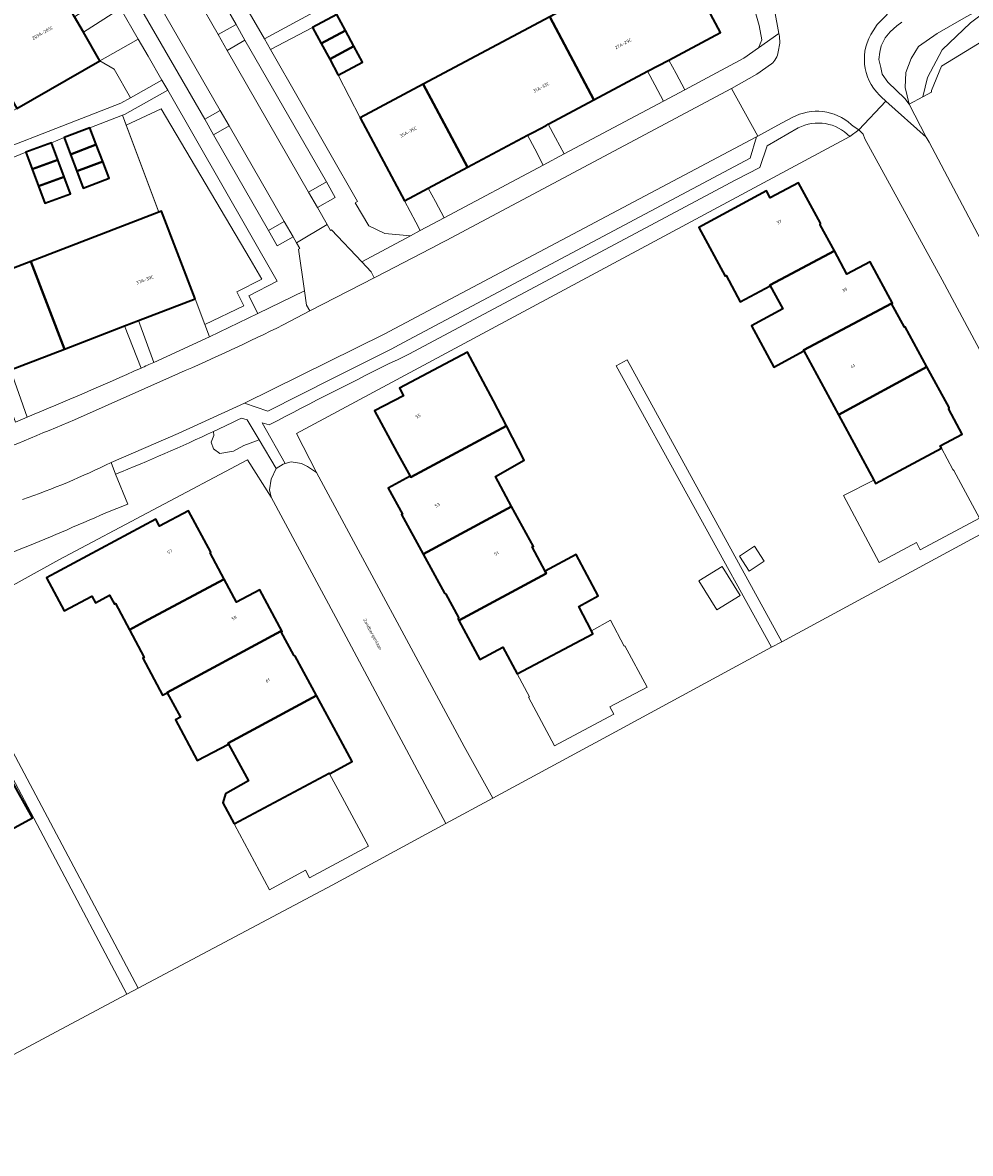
# Model space of a CAD drawing. Header units: metres. Extents: x 154586 to 156144, y 460369 to 462495.
# Tile 7 of 25: x 155221 to 155327, y 461306 to 461432. Entities that reach past the tile are written whole.
import ezdxf
from ezdxf.enums import TextEntityAlignment as Align

# ---------------------------------------------------------------- set-up
doc = ezdxf.new("R2010")
doc.units = ezdxf.units.M
for name, color, linetype, lineweight in [('B-WE-GR-BEPLANTING_CULTUUR_BODEMBEDEKKER-GV', 90, 'Continuous', 18), ('B-WE-GR-BEPLANTING_CULTUUR_BOSPLANTSOEN-GV', 90, 'Continuous', 18), ('B-WE-GR-BEPLANTING_CULTUUR_HEESTERS-GV', 90, 'Continuous', 18), ('B-WE-GR-GROENVOORZIENING-GV', 80, 'Continuous', 18), ('B-WE-GR-HAAG-GV', 90, 'Continuous', 13), ('B-WE-IE-TERREINAFSCHEIDING_KUNSTMATIG_HEKWERK-G', 20, 'IE-TERREINAFSCHEIDING_KUNSTMATIG-SO', 18), ('B-WE-OG-BEBOUWING-GV', 7, 'Continuous', 35), ('B-WE-OG-BEBOUWING-T18', 10, 'Continuous', 18), ('B-WE-OG-TERREIN_BEGROEID-GV', 7, 'Continuous', 18), ('B-WE-OG-TERREIN_ERF-GV', 7, 'Continuous', 18), ('B-WE-OG-TOPOGRAFIE-T18', 10, 'Continuous', 18), ('B-WE-VH-VERHARDING_ASFALT-GV', 252, 'Continuous', 18), ('B-WE-VH-VERHARDING_BETONSTRAATSTEEN-GV', 7, 'Continuous', 18), ('B-WE-VH-VERHARDING_STRAATBAKSTEEN-GV', 252, 'Continuous', 18), ('B-WE-VH-VERHARDING_TEGEL-GV', 252, 'Continuous', 18)]:
    doc.layers.add(name, color=color, linetype=linetype, lineweight=lineweight)
doc.styles.add('NLCS-ISO-M200-T18', font='NLCS-ISO.ttf', dxfattribs={"height": 0.36})
doc.linetypes.add('IE-TERREINAFSCHEIDING_KUNSTMATIG-SO', pattern='A,4,[82,NLCS.SHX,S=0.75,R=90,X=0,Y=0],4,-2', length=10)

msp = doc.modelspace()

# ---------------------------------------------------------------- linework, layer by layer
at = {"layer": 'B-WE-GR-BEPLANTING_CULTUUR_BODEMBEDEKKER-GV', "flags": 128}
for points in [[(155298.717, 461430.585), (155292.953, 461427.515), (155293.758, 461426.005), (155294.717, 461424.204), (155301.314, 461427.724), (155302.952, 461428.883), (155303.333, 461429.784), (155303.023, 461431.379), (155302.667, 461432.679), (155292.28, 461452.057), (155288.386, 461449.983), (155293.777, 461439.86)], [(155227.65, 461430.615), (155229.479, 461427.416), (155231.525, 461428.585), (155233.753, 461429.859), (155231.793, 461433.272)], [(155258.503, 461421.073), (155256.077, 461425.831), (155255.122, 461427.603), (155254.167, 461429.375), (155253.688, 461430.264), (155253.213, 461431.146), (155248.515, 461428.693), (155258.233, 461411.745), (155257.973, 461411.596), (155259.487, 461409.006), (155261.281, 461408.141), (155264.114, 461407.904), (155265.205, 461408.489), (155264.716, 461409.409), (155263.443, 461411.798)], [(155234.851, 461427.945), (155233.753, 461429.859), (155231.525, 461428.585), (155229.479, 461427.416), (155231.069, 461426.485), (155232.889, 461423.303), (155236.394, 461425.258)], [(155279.505, 461420.353), (155280.308, 461418.844), (155281.27, 461417.039), (155292.353, 461422.939), (155291.391, 461424.746), (155290.587, 461426.255), (155284.595, 461423.064)], [(155241.192, 461397.995), (155241.719, 461396.622), (155247.087, 461399.225), (155246.086, 461401.205), (155249.269, 461402.846), (155237.05, 461424.135), (155232.217, 461421.439), (155232.007, 461421.359), (155232.416, 461420.262), (155236.301, 461422.086), (155246.258, 461405.304), (155247.526, 461403.072), (155244.746, 461401.639), (155245.534, 461400.079)], [(155236.047, 461410.533), (155236.334, 461410.643), (155240.093, 461400.856), (155241.192, 461397.995), (155245.534, 461400.079), (155244.746, 461401.639), (155247.526, 461403.072), (155246.258, 461405.304), (155236.301, 461422.086), (155232.416, 461420.262)], [(155270.473, 461415.542), (155266.115, 461413.221), (155266.917, 461411.714), (155267.877, 461409.912), (155278.944, 461415.801), (155277.982, 461417.606), (155277.179, 461419.114)], [(155240.093, 461400.856), (155233.799, 461398.438), (155235.483, 461393.772), (155241.719, 461396.622), (155241.192, 461397.995)]]:
    msp.add_lwpolyline(points, close=True, dxfattribs=at)
for points in [[(155307.377, 461419.936), (155303.913, 461417.946), (155303.1, 461415.512), (155300.432, 461414.151), (155263.927, 461394.693), (155262.663, 461394.074)], [(155248.363, 461386.804), (155247.575, 461387.029), (155250.151, 461382.475), (155250.821, 461382.67), (155251.97, 461382.508), (155252.656, 461382.173), (155253.632, 461381.479), (155251.401, 461385.849), (155313.151, 461418.978)], [(155234.063, 461393.139), (155232.229, 461397.835), (155225.516, 461395.257), (155219.51, 461392.95)], [(155219.51, 461392.95), (155221.359, 461387.653)], [(155210.14, 461368.868), (155212.25, 461364.752), (155224.901, 461371.735), (155245.933, 461382.908), (155248.566, 461378.715), (155248.38, 461379.535), (155248.602, 461380.737), (155249.145, 461381.944), (155247.23, 461385.14), (155245.522, 461384.508), (155244.366, 461383.868), (155242.844, 461383.605), (155242.135, 461384.142), (155241.883, 461384.885), (155242.204, 461385.606), (155242.154, 461386.061)], [(155231.214, 461381.295), (155232.6, 461377.955), (155230.146, 461376.981)]]:
    msp.add_lwpolyline(points, dxfattribs=at)
at = {"layer": 'B-WE-GR-BEPLANTING_CULTUUR_BODEMBEDEKKER-GV'}
for points in [[(155313.151, 461418.978, 0.3321724), (155307.377, 461419.936)], [(155262.663, 461394.074, 0.0069693), (155248.363, 461386.804)], [(155221.359, 461387.653, 0.0070596), (155234.063, 461393.139)], [(155242.154, 461386.061, -0.0136268), (155231.214, 461381.295)], [(155230.146, 461376.981, -0.0152509), (155210.14, 461368.868)]]:
    msp.add_lwpolyline(points, format="xyb", dxfattribs=at)
at = {"layer": 'B-WE-GR-BEPLANTING_CULTUUR_BOSPLANTSOEN-GV', "flags": 128}
msp.add_lwpolyline([(155330.701, 461434.788), (155326.618, 461431.653), (155323.454, 461428.657), (155321.803, 461425.565), (155321.287, 461423.41), (155322.26, 461423.937), (155322.263, 461424.129), (155323.353, 461426.824), (155339.06, 461436.478)], dxfattribs=at)
at = {"layer": 'B-WE-GR-BEPLANTING_CULTUUR_HEESTERS-GV', "flags": 128}
msp.add_lwpolyline([(155229.479, 461427.416), (155220.208, 461422.117), (155210.328, 461416.581), (155211.377, 461414.741), (155231.812, 461422.702), (155232.889, 461423.303), (155231.069, 461426.485)], close=True, dxfattribs=at)
at = {"layer": 'B-WE-GR-GROENVOORZIENING-GV', "flags": 128}
for points in [[(155226.656, 461432.354), (155227.65, 461430.615), (155231.793, 461433.272), (155230.048, 461436.313), (155229.126, 461435.801), (155229.906, 461434.438)], [(155321.287, 461423.41), (155321.803, 461425.565), (155323.454, 461428.657), (155326.618, 461431.653), (155330.701, 461434.788), (155326.108, 461432.331), (155322.89, 461430.47), (155320.817, 461429.034), (155319.992, 461427.678), (155319.407, 461426.11), (155319.328, 461424.461), (155319.777, 461422.591)], [(155242.659, 461430.348), (155243.666, 461428.594), (155245.649, 461429.736), (155244.662, 461431.464)], [(155241.182, 461420.912), (155242.167, 461419.156), (155243.893, 461420.188), (155242.91, 461421.897)], [(155253.744, 461411.046), (155255.733, 461412.167), (155254.76, 461413.938), (155252.746, 461412.784)], [(155248.28, 461408.498), (155249.266, 461406.788), (155251.021, 461407.777), (155250.023, 461409.514)]]:
    msp.add_lwpolyline(points, close=True, dxfattribs=at)
at = {"layer": 'B-WE-GR-HAAG-GV', "flags": 128}
for points in [[(155226.656, 461432.354), (155227.65, 461430.615), (155231.793, 461433.272), (155230.048, 461436.313), (155229.126, 461435.801), (155229.906, 461434.438)], [(155321.287, 461423.41), (155321.803, 461425.565), (155323.454, 461428.657), (155326.618, 461431.653), (155330.701, 461434.788), (155326.108, 461432.331), (155322.89, 461430.47), (155320.817, 461429.034), (155319.992, 461427.678), (155319.407, 461426.11), (155319.328, 461424.461), (155319.777, 461422.591)]]:
    msp.add_lwpolyline(points, close=True, dxfattribs=at)
at = {"layer": 'B-WE-IE-TERREINAFSCHEIDING_KUNSTMATIG_HEKWERK-G', "flags": 128}
for points in [[(155256.077, 461425.831), (155258.503, 461421.073)], [(155232.007, 461421.359), (155236.047, 461410.533)], [(155253.632, 461381.479), (155251.401, 461385.849), (155313.151, 461418.978)], [(155248.566, 461378.715), (155245.933, 461382.908), (155224.901, 461371.735)]]:
    msp.add_lwpolyline(points, dxfattribs=at)
at = {"layer": 'B-WE-OG-BEBOUWING-GV', "flags": 128}
for points in [[(155221.879, 461440.713), (155212.608, 461435.414), (155220.208, 461422.117), (155229.479, 461427.416), (155227.65, 461430.615), (155226.656, 461432.354), (155225.756, 461433.929), (155225.166, 461434.962), (155223.924, 461437.135)], [(155279.655, 461432.339), (155284.595, 461423.064), (155290.587, 461426.255), (155292.953, 461427.515), (155298.717, 461430.585), (155293.777, 461439.86)], [(155253.688, 461430.264), (155254.167, 461429.375), (155256.865, 461430.829), (155255.91, 461432.6), (155253.213, 461431.146)], [(155265.533, 461424.817), (155270.473, 461415.542), (155277.179, 461419.114), (155277.837, 461419.464), (155279.259, 461420.222), (155279.505, 461420.353), (155284.595, 461423.064), (155279.655, 461432.339)], [(155256.865, 461430.829), (155254.167, 461429.375), (155255.122, 461427.603), (155257.819, 461429.057)], [(155256.077, 461425.831), (155258.774, 461427.285), (155257.819, 461429.057), (155255.122, 461427.603)], [(155270.473, 461415.542), (155265.533, 461424.817), (155258.503, 461421.073), (155263.443, 461411.798), (155266.115, 461413.221)], [(155229.072, 461418.083), (155228.353, 461419.963), (155225.474, 461418.863), (155226.192, 461416.982)], [(155221.925, 461415.319), (155224.799, 461416.389), (155224.093, 461418.286), (155221.219, 461417.216)], [(155226.911, 461415.102), (155229.79, 461416.202), (155229.072, 461418.083), (155226.192, 461416.982)], [(155222.631, 461413.423), (155225.505, 461414.493), (155224.799, 461416.389), (155221.925, 461415.319)], [(155229.79, 461416.202), (155226.911, 461415.102), (155227.629, 461413.222), (155230.509, 461414.322)], [(155225.505, 461414.493), (155222.631, 461413.423), (155223.337, 461411.526), (155226.211, 461412.596)], [(155304.261, 461402.33), (155304.232, 461402.384), (155311.424, 461406.207), (155309.849, 461409.126), (155309.868, 461409.298), (155307.422, 461413.827), (155304.269, 461412.124), (155303.842, 461412.914), (155296.298, 461408.838), (155299.239, 461403.394), (155299.356, 461403.457), (155300.89, 461400.54)], [(155240.093, 461400.856), (155236.334, 461410.643), (155236.047, 461410.533), (155221.756, 461405.044), (155225.516, 461395.257), (155232.229, 461397.835), (155233.799, 461398.438)], [(155311.424, 461406.207), (155304.232, 461402.384), (155304.261, 461402.33), (155305.662, 461399.753), (155302.154, 461397.861), (155304.646, 461393.242), (155308.018, 461395.06), (155307.969, 461395.15), (155317.789, 461400.36), (155317.802, 461400.337), (155317.89, 461400.384), (155315.399, 461405.004), (155312.822, 461403.614)], [(155218.073, 461392.398), (155219.51, 461392.95), (155225.516, 461395.257), (155221.756, 461405.044), (155207.138, 461399.429), (155210.897, 461389.642)], [(155311.879, 461387.91), (155321.749, 461393.277), (155319.332, 461397.754), (155319.245, 461397.707), (155317.802, 461400.337), (155317.789, 461400.36), (155307.969, 461395.15), (155308.018, 461395.06)], [(155264.104, 461381.088), (155264.17, 461380.972), (155274.834, 461386.698), (155273.394, 461389.472), (155270.498, 461394.924), (155262.897, 461390.886), (155263.336, 461390.059), (155260.128, 461388.355), (155262.6, 461383.74)], [(155321.749, 461393.277), (155311.879, 461387.91), (155315.81, 461380.63), (155316.01, 461380.26), (155323.365, 461384.184), (155323.225, 461384.444), (155325.688, 461385.774), (155324.188, 461388.552), (155324.207, 461388.724)], [(155275.409, 461377.708), (155273.595, 461381.04), (155276.817, 461382.876), (155274.834, 461386.698), (155264.17, 461380.972), (155264.104, 461381.088), (155261.644, 461379.749), (155263.221, 461376.85), (155263.133, 461376.802), (155265.551, 461372.36)], [(155234.834, 461365.037), (155243.336, 461369.6), (155241.772, 461372.536), (155241.86, 461372.583), (155239.363, 461377.222), (155236.145, 461375.49), (155235.715, 461376.29), (155223.508, 461369.72), (155225.48, 461366.045), (155228.567, 461367.701), (155228.977, 461366.936), (155230.561, 461367.786), (155231.097, 461366.79), (155231.212, 461366.852), (155232.769, 461363.929)], [(155265.551, 461372.36), (155267.921, 461368.006), (155268.065, 461367.922), (155269.467, 461365.3), (155269.445, 461365.127), (155269.533, 461364.962), (155279.28, 461370.231), (155279.149, 461370.478), (155277.721, 461373.181), (155277.84, 461373.244), (155275.409, 461377.708)], [(155284.312, 461363.832), (155282.901, 461366.545), (155285.078, 461367.709), (155282.608, 461372.328), (155279.149, 461370.478), (155279.28, 461370.231), (155269.533, 461364.962), (155271.848, 461360.632), (155274.425, 461362.011), (155276.029, 461359.012), (155284.489, 461363.492)], [(155249.714, 461363.687), (155249.802, 461363.734), (155247.312, 461368.407), (155244.711, 461367.021), (155243.336, 461369.6), (155234.834, 461365.037), (155232.769, 461363.929), (155234.413, 461360.84), (155234.262, 461360.759), (155236.465, 461356.627), (155236.99, 461356.907), (155236.974, 461356.937), (155249.67, 461363.769)], [(155249.714, 461363.687), (155249.67, 461363.769), (155236.974, 461356.937), (155236.99, 461356.907), (155238.48, 461354.177), (155237.912, 461353.88), (155240.317, 461349.339), (155243.831, 461351.177), (155243.783, 461351.265), (155253.655, 461356.593), (155251.27, 461361.008), (155251.115, 461361.086)], [(155244.464, 461342.284), (155255.037, 461347.934), (155255.078, 461347.859), (155257.629, 461349.237), (155256.06, 461352.14), (155253.655, 461356.593), (155243.783, 461351.265), (155243.831, 461351.177), (155246.046, 461347.068), (155243.506, 461345.636), (155243.208, 461344.636)], [(155219.168, 461341.409), (155221.967, 461342.967), (155219.483, 461347.43), (155216.684, 461345.872)]]:
    msp.add_lwpolyline(points, close=True, dxfattribs=at)
at = {"layer": 'B-WE-OG-TERREIN_BEGROEID-GV', "flags": 128}
for points in [[(155318.943, 461431.728), (155318.404, 461431.314), (155317.629, 461430.666), (155317.084, 461429.985), (155316.651, 461429.081), (155316.482, 461428.407), (155316.378, 461427.559), (155316.587, 461426.688), (155316.763, 461425.943), (155317.368, 461425.037), (155319.285, 461423.213), (155319.777, 461422.591), (155319.328, 461424.461), (155319.407, 461426.11), (155319.992, 461427.678), (155320.817, 461429.034), (155322.89, 461430.47), (155326.108, 461432.331)], [(155242.154, 461386.061), (155242.204, 461385.606), (155241.883, 461384.885), (155242.135, 461384.142), (155242.844, 461383.605), (155244.366, 461383.868), (155245.522, 461384.508), (155247.23, 461385.14), (155245.906, 461387.35), (155245.269, 461387.55)]]:
    msp.add_lwpolyline(points, dxfattribs=at)
at = {"layer": 'B-WE-OG-TERREIN_BEGROEID-GV'}
msp.add_lwpolyline([(155245.269, 461387.55, -0.0040217), (155242.154, 461386.061)], format="xyb", dxfattribs=at)
at = {"layer": 'B-WE-OG-TERREIN_ERF-GV', "flags": 128}
for points in [[(155263.756, 461455.321), (155265.225, 461452.748), (155263.466, 461451.743), (155261.708, 461450.739), (155260.286, 461449.927), (155259.949, 461449.735), (155258.481, 461452.307), (155253.812, 461449.642), (155257.36, 461443.438), (155248.227, 461438.214), (155246.192, 461437.05), (155245.395, 461436.594), (155244.324, 461435.981), (155247.842, 461429.87), (155271.631, 461442.771), (155264.398, 461455.688)], [(155304.394, 461361.981), (155287.058, 461393.378), (155288.315, 461394.071), (155305.545, 461362.605), (155336.216, 461379.174), (155323.459, 461402.978), (155314.83, 461418.706), (155314.648, 461419.246), (155314.142, 461419.712), (155313.151, 461418.978), (155251.401, 461385.849), (155253.632, 461381.479), (155270.131, 461350.902), (155273.323, 461345.155), (155287.005, 461352.562), (155304.397, 461361.976)], [(155317.802, 461400.337), (155319.245, 461397.707), (155319.332, 461397.754), (155321.749, 461393.277), (155324.207, 461388.724), (155324.188, 461388.552), (155325.688, 461385.774), (155323.225, 461384.444), (155323.365, 461384.184), (155324.637, 461381.83), (155324.754, 461381.705), (155327.6, 461376.387), (155321.001, 461372.856), (155320.569, 461373.664), (155316.43, 461371.449), (155312.428, 461378.926), (155315.81, 461380.63), (155311.879, 461387.91), (155308.018, 461395.06), (155304.646, 461393.242), (155302.154, 461397.861), (155305.662, 461399.753), (155304.261, 461402.33), (155300.89, 461400.54), (155299.356, 461403.457), (155299.239, 461403.394), (155296.298, 461408.838), (155303.842, 461412.914), (155304.269, 461412.124), (155307.422, 461413.827), (155309.868, 461409.298), (155309.849, 461409.126), (155311.424, 461406.207), (155312.822, 461403.614), (155315.399, 461405.004), (155317.89, 461400.384)], [(155279.149, 461370.478), (155282.608, 461372.328), (155285.078, 461367.709), (155282.901, 461366.545), (155284.312, 461363.832), (155286.426, 461365.013), (155287.97, 461362.116), (155288.049, 461362.158), (155290.515, 461357.538), (155286.373, 461355.328), (155286.807, 461354.516), (155280.199, 461350.989), (155277.3, 461356.422), (155277.389, 461356.47), (155276.029, 461359.012), (155274.425, 461362.011), (155271.848, 461360.632), (155269.533, 461364.962), (155269.445, 461365.127), (155269.467, 461365.3), (155268.065, 461367.922), (155267.921, 461368.006), (155265.551, 461372.36), (155263.133, 461376.802), (155263.221, 461376.85), (155261.644, 461379.749), (155264.104, 461381.088), (155262.6, 461383.74), (155260.128, 461388.355), (155263.336, 461390.059), (155262.897, 461390.886), (155270.498, 461394.924), (155273.394, 461389.472), (155274.834, 461386.698), (155276.817, 461382.876), (155273.595, 461381.04), (155275.409, 461377.708), (155277.84, 461373.244), (155277.721, 461373.181)], [(155305.545, 461362.605), (155288.315, 461394.071), (155287.058, 461393.378), (155304.394, 461361.981)], [(155199.199, 461305.503), (155225.71, 461319.647), (155232.477, 461323.257), (155215.841, 461354.661), (155217.092, 461355.308), (155233.743, 461323.931), (155255.38, 461335.444), (155268.07, 461342.329), (155255.788, 461365.308), (155248.566, 461378.715), (155245.933, 461382.908), (155224.901, 461371.735), (155212.25, 461364.752), (155201.294, 461358.706), (155177.585, 461346.162), (155180.03, 461341.33), (155180.116, 461341.16)], [(155243.336, 461369.6), (155244.711, 461367.021), (155247.312, 461368.407), (155249.802, 461363.734), (155249.714, 461363.687), (155251.115, 461361.086), (155251.27, 461361.008), (155253.655, 461356.593), (155256.06, 461352.14), (155257.629, 461349.237), (155255.078, 461347.859), (155256.51, 461345.246), (155259.442, 461339.802), (155252.862, 461336.266), (155252.419, 461337.09), (155248.4, 461334.93), (155244.497, 461342.222), (155244.464, 461342.284), (155243.208, 461344.636), (155243.506, 461345.636), (155246.046, 461347.068), (155243.831, 461351.177), (155240.317, 461349.339), (155237.912, 461353.88), (155238.48, 461354.177), (155236.99, 461356.907), (155236.465, 461356.627), (155234.262, 461360.759), (155234.413, 461360.84), (155232.769, 461363.929), (155231.212, 461366.852), (155231.097, 461366.79), (155230.561, 461367.786), (155228.977, 461366.936), (155228.567, 461367.701), (155225.48, 461366.045), (155223.508, 461369.72), (155235.715, 461376.29), (155236.145, 461375.49), (155239.363, 461377.222), (155241.86, 461372.583), (155241.772, 461372.536)], [(155300.817, 461372.162), (155302.491, 461373.257), (155303.586, 461371.583), (155301.912, 461370.488)], [(155298.915, 461371.006), (155300.906, 461367.768), (155298.299, 461366.166), (155296.309, 461369.404)], [(155219.168, 461341.409), (155216.684, 461345.872), (155219.483, 461347.43), (155221.967, 461342.967)]]:
    msp.add_lwpolyline(points, close=True, dxfattribs=at)
for points in [[(155339.06, 461436.478), (155323.353, 461426.824), (155322.263, 461424.129), (155322.26, 461423.937), (155321.287, 461423.41), (155319.777, 461422.591), (155321.644, 461418.911), (155321.992, 461418.353), (155333.193, 461397.197), (155341.505, 461381.935), (155371.389, 461397.867), (155355.111, 461429.204), (155355.974, 461429.682), (155372.576, 461398.503), (155389.844, 461407.75), (155405.435, 461416.095), (155398.811, 461428.429), (155398.725, 461428.586), (155384.077, 461455.87)], [(155255.91, 461432.6), (155256.865, 461430.829), (155257.819, 461429.057), (155258.774, 461427.285), (155256.077, 461425.831), (155258.503, 461421.073), (155265.533, 461424.817), (155279.655, 461432.339)], [(155207.138, 461399.429), (155221.756, 461405.044), (155236.047, 461410.533), (155232.416, 461420.262), (155232.007, 461421.359), (155228.353, 461419.963), (155229.072, 461418.083), (155229.79, 461416.202), (155230.509, 461414.322), (155227.629, 461413.222), (155226.911, 461415.102), (155226.192, 461416.982), (155225.474, 461418.863), (155224.093, 461418.286), (155224.799, 461416.389), (155225.505, 461414.493), (155226.211, 461412.596), (155223.337, 461411.526), (155222.631, 461413.423), (155221.925, 461415.319), (155221.219, 461417.216), (155214.34, 461414.389)]]:
    msp.add_lwpolyline(points, dxfattribs=at)
at = {"layer": 'B-WE-VH-VERHARDING_ASFALT-GV', "flags": 128}
for points in [[(155315.741, 461430.782), (155316.205, 461431.466), (155316.457, 461431.726), (155321.435, 461436.876), (155324.046, 461439.681), (155324.15, 461439.793), (155325.068, 461440.648), (155326.008, 461441.457), (155326.101, 461441.526), (155322.083, 461446.188), (155321.009, 461445.48), (155312.127, 461435.877)], [(155310.989, 461435.592), (155309.236, 461436.21), (155307.979, 461436.666), (155307.461, 461437.638), (155304.097, 461434.271), (155304.724, 461433.103), (155305.227, 461430.493), (155305.288, 461430.176), (155305.321, 461429.414), (155305.153, 461428.426)], [(155304.393, 461427.077), (155302.751, 461425.928), (155299.949, 461424.352), (155302.861, 461419.009), (155305.112, 461420.252), (155306.721, 461421.086)], [(155230.72, 461382.593), (155230.74, 461382.603), (155238.2, 461385.848), (155245.599, 461389.228), (155261.189, 461396.915), (155262.379, 461397.537), (155302.737, 461418.94), (155302.861, 461419.009), (155299.949, 461424.352), (155268.103, 461407.372)], [(155314.142, 461419.712), (155317.173, 461422.907), (155316.632, 461423.394), (155316.444, 461423.594)], [(155313.3, 461420.32), (155313.532, 461420.145), (155314.142, 461419.712)], [(155260.074, 461403.221), (155252.886, 461399.514), (155249.921, 461397.963)], [(155238.263, 461392.54), (155226.651, 461387.37)]]:
    msp.add_lwpolyline(points, dxfattribs=at)
at = {"layer": 'B-WE-VH-VERHARDING_ASFALT-GV'}
for points in [[(155316.444, 461423.594, -0.3632529), (155315.741, 461430.782)], [(155305.153, 461428.426, -0.1778426), (155304.393, 461427.077)], [(155306.721, 461421.086, -0.3243748), (155313.3, 461420.32)], [(155268.103, 461407.372, -0.0046017), (155260.074, 461403.221)], [(155249.921, 461397.963, -0.0131512), (155238.263, 461392.54)], [(155226.651, 461387.37, -0.0104758), (155203.949, 461378.354)], [(155220.856, 461378.459, 0.0287545), (155230.72, 461382.593)]]:
    msp.add_lwpolyline(points, format="xyb", dxfattribs=at)
at = {"layer": 'B-WE-VH-VERHARDING_BETONSTRAATSTEEN-GV', "flags": 128}
for points in [[(155291.391, 461424.746), (155292.353, 461422.939), (155294.717, 461424.204), (155293.758, 461426.005), (155292.953, 461427.515), (155290.587, 461426.255)], [(155279.259, 461420.222), (155277.837, 461419.464), (155277.179, 461419.114), (155277.982, 461417.606), (155278.944, 461415.801), (155281.27, 461417.039), (155280.308, 461418.844), (155279.505, 461420.353)], [(155261.189, 461396.915), (155245.599, 461389.228), (155248.196, 461388.317), (155255.5, 461392.001), (155262.03, 461395.303), (155262.801, 461395.693), (155302.025, 461416.567), (155302.737, 461418.94), (155262.379, 461397.537)], [(155266.115, 461413.221), (155263.443, 461411.798), (155264.716, 461409.409), (155265.205, 461408.489), (155267.877, 461409.912), (155266.917, 461411.714)], [(155251.399, 461407.118), (155251.772, 461406.468), (155251.642, 461406.393), (155252.31, 461401.758), (155252.538, 461400.172), (155252.886, 461399.514), (155260.074, 461403.221), (155259.736, 461403.889), (155258.695, 461404.998), (155255.333, 461408.582), (155255.203, 461408.507), (155254.829, 461409.158)], [(155221.359, 461387.653), (155219.51, 461392.95), (155218.073, 461392.398), (155220.067, 461387.117)]]:
    msp.add_lwpolyline(points, close=True, dxfattribs=at)
for points in [[(155235.483, 461393.772), (155233.799, 461398.438), (155232.229, 461397.835), (155234.063, 461393.139)], [(155230.146, 461376.981), (155232.6, 461377.955), (155231.214, 461381.295), (155230.72, 461382.593)]]:
    msp.add_lwpolyline(points, dxfattribs=at)
at = {"layer": 'B-WE-VH-VERHARDING_BETONSTRAATSTEEN-GV'}
for points in [[(155234.063, 461393.139, 0.0022862), (155235.483, 461393.772)], [(155230.72, 461382.593, -0.0287545), (155220.856, 461378.459)], [(155210.14, 461368.868, 0.0152509), (155230.146, 461376.981)]]:
    msp.add_lwpolyline(points, format="xyb", dxfattribs=at)
at = {"layer": 'B-WE-VH-VERHARDING_STRAATBAKSTEEN-GV', "flags": 128}
for points in [[(155244.662, 461431.464), (155235.432, 461447.555), (155233.434, 461446.423), (155233.584, 461446.163), (155242.659, 461430.348)], [(155252.746, 461412.784), (155243.666, 461428.594), (155242.659, 461430.348), (155233.584, 461446.163), (155230.136, 461444.101), (155232.618, 461439.787), (155233.615, 461438.055), (155242.91, 461421.897), (155243.893, 461420.188), (155250.023, 461409.514), (155251.021, 461407.777), (155251.399, 461407.118), (155254.829, 461409.158), (155253.744, 461411.046)], [(155231.868, 461437.057), (155241.182, 461420.912), (155242.91, 461421.897), (155233.615, 461438.055)], [(155243.666, 461428.594), (155252.746, 461412.784), (155254.76, 461413.938), (155245.649, 461429.736)], [(155317.173, 461422.907), (155314.142, 461419.712), (155314.648, 461419.246), (155314.83, 461418.706), (155323.459, 461402.978), (155336.216, 461379.174), (155341.505, 461381.935), (155333.193, 461397.197), (155321.992, 461418.353), (155321.644, 461418.911)], [(155242.167, 461419.156), (155248.28, 461408.498), (155250.023, 461409.514), (155243.893, 461420.188)], [(155249.145, 461381.944), (155248.602, 461380.737), (155248.38, 461379.535), (155248.566, 461378.715), (155255.788, 461365.308), (155268.07, 461342.329), (155273.323, 461345.155), (155270.131, 461350.902), (155253.632, 461381.479), (155252.656, 461382.173), (155251.97, 461382.508), (155250.821, 461382.67), (155250.151, 461382.475), (155249.933, 461382.412)]]:
    msp.add_lwpolyline(points, close=True, dxfattribs=at)
at = {"layer": 'B-WE-VH-VERHARDING_TEGEL-GV', "flags": 128}
for points in [[(155229.227, 461570.269), (155231.088, 461566.781), (155240.824, 461548.537), (155241.419, 461547.394), (155284.023, 461467.422), (155286.481, 461462.844), (155291.641, 461453.234), (155292.28, 461452.057), (155302.667, 461432.679), (155303.023, 461431.379), (155303.333, 461429.784), (155302.952, 461428.883), (155305.227, 461430.493), (155304.724, 461433.103), (155304.097, 461434.271), (155285.752, 461468.438), (155269.325, 461499.152), (155254.307, 461527.393), (155235.129, 461563.427), (155232.887, 461567.659)], [(155235.432, 461447.555), (155244.662, 461431.464), (155245.649, 461429.736), (155254.76, 461413.938), (155255.733, 461412.167), (155253.744, 461411.046), (155254.829, 461409.158), (155255.203, 461408.507), (155255.333, 461408.582), (155258.695, 461404.998), (155264.114, 461407.904), (155261.281, 461408.141), (155259.487, 461409.006), (155257.973, 461411.596), (155258.233, 461411.745), (155248.515, 461428.693), (155247.842, 461429.87), (155244.324, 461435.981)], [(155271.631, 461442.771), (155247.842, 461429.87), (155248.515, 461428.693), (155253.213, 461431.146), (155255.91, 461432.6)], [(155231.793, 461433.272), (155233.753, 461429.859), (155234.851, 461427.945), (155236.394, 461425.258), (155237.05, 461424.135), (155249.269, 461402.846), (155246.086, 461401.205), (155247.087, 461399.225), (155252.31, 461401.758), (155251.642, 461406.393), (155251.772, 461406.468), (155251.399, 461407.118), (155251.021, 461407.777), (155249.266, 461406.788), (155248.28, 461408.498), (155242.167, 461419.156), (155241.182, 461420.912), (155231.868, 461437.057)], [(155316.457, 461431.726), (155316.205, 461431.466), (155315.741, 461430.782)], [(155316.444, 461423.594), (155316.632, 461423.394), (155317.173, 461422.907), (155321.644, 461418.911), (155319.777, 461422.591), (155319.285, 461423.213), (155317.368, 461425.037), (155316.763, 461425.943), (155316.587, 461426.688), (155316.378, 461427.559), (155316.482, 461428.407), (155316.651, 461429.081), (155317.084, 461429.985), (155317.629, 461430.666), (155318.404, 461431.314), (155318.943, 461431.728)], [(155305.153, 461428.426), (155305.321, 461429.414), (155305.288, 461430.176), (155305.227, 461430.493), (155302.952, 461428.883), (155301.314, 461427.724), (155294.717, 461424.204), (155292.353, 461422.939)], [(155268.103, 461407.372), (155299.949, 461424.352), (155302.751, 461425.928), (155304.393, 461427.077)], [(155214.34, 461414.389), (155221.219, 461417.216), (155224.093, 461418.286), (155225.474, 461418.863), (155228.353, 461419.963), (155232.007, 461421.359), (155232.217, 461421.439), (155237.05, 461424.135), (155236.394, 461425.258), (155232.889, 461423.303), (155231.812, 461422.702), (155211.377, 461414.741)], [(155292.353, 461422.939), (155281.27, 461417.039), (155278.944, 461415.801), (155267.877, 461409.912), (155265.205, 461408.489), (155264.114, 461407.904), (155258.695, 461404.998), (155259.736, 461403.889), (155260.074, 461403.221)], [(155306.721, 461421.086), (155305.112, 461420.252), (155302.861, 461419.009), (155302.737, 461418.94), (155302.025, 461416.567), (155262.801, 461395.693), (155262.03, 461395.303), (155255.5, 461392.001), (155248.196, 461388.317), (155245.599, 461389.228)], [(155262.663, 461394.074), (155263.927, 461394.693), (155300.432, 461414.151), (155303.1, 461415.512), (155303.913, 461417.946), (155307.377, 461419.936)], [(155313.151, 461418.978), (155314.142, 461419.712), (155313.532, 461420.145), (155313.3, 461420.32)], [(155249.921, 461397.963), (155252.886, 461399.514), (155252.538, 461400.172), (155252.31, 461401.758), (155247.087, 461399.225), (155241.719, 461396.622), (155235.483, 461393.772)], [(155226.651, 461387.37), (155238.263, 461392.54)], [(155245.599, 461389.228), (155238.2, 461385.848), (155230.74, 461382.603), (155230.72, 461382.593), (155231.214, 461381.295)], [(155221.359, 461387.653), (155220.067, 461387.117)], [(155245.269, 461387.55), (155245.906, 461387.35), (155247.23, 461385.14), (155249.145, 461381.944), (155249.933, 461382.412), (155250.151, 461382.475), (155247.575, 461387.029), (155248.363, 461386.804)]]:
    msp.add_lwpolyline(points, dxfattribs=at)
at = {"layer": 'B-WE-VH-VERHARDING_TEGEL-GV'}
for points in [[(155315.741, 461430.782, 0.3632529), (155316.444, 461423.594)], [(155304.393, 461427.077, 0.1778426), (155305.153, 461428.426)], [(155313.3, 461420.32, 0.3243748), (155306.721, 461421.086)], [(155307.377, 461419.936, -0.3321724), (155313.151, 461418.978)], [(155260.074, 461403.221, 0.0046017), (155268.103, 461407.372)], [(155238.263, 461392.54, 0.0131512), (155249.921, 461397.963)], [(155235.483, 461393.772, -0.0022862), (155234.063, 461393.139)], [(155248.363, 461386.804, -0.0069693), (155262.663, 461394.074)], [(155234.063, 461393.139, -0.0070596), (155221.359, 461387.653)], [(155203.949, 461378.354, 0.0104758), (155226.651, 461387.37)], [(155242.154, 461386.061, 0.0040217), (155245.269, 461387.55)], [(155231.214, 461381.295, 0.0136268), (155242.154, 461386.061)]]:
    msp.add_lwpolyline(points, format="xyb", dxfattribs=at)
at = {"layer": 'B-WE-VH-VERHARDING_TEGEL-GV', "flags": 128}
msp.add_lwpolyline([(155233.743, 461323.931), (155217.092, 461355.308), (155215.841, 461354.661), (155232.477, 461323.257)], close=True, dxfattribs=at)

# ---------------------------------------------------------------- texts
at = {"layer": 'B-WE-OG-BEBOUWING-T18', "style": 'NLCS-ISO-M200-T18'}
for s, rotation, p in [('203A-205C', 29.7, (155223.081, 461430.548)), ('27A-29C', 28, (155287.856, 461429.332)), ('31A-33C', 28, (155278.708, 461424.461)), ('35A-35C', 28, (155263.883, 461419.481)), ('37', 28.4, (155305.254, 461409.425)), ('37A-39C', 21, (155234.494, 461402.99)), ('39', 28.4, (155312.55, 461401.859)), ('41', 28.4, (155313.485, 461393.354)), ('55', 28.2, (155264.971, 461387.786)), ('53', 28.6, (155267.119, 461377.847)), ('57', 28.3, (155237.277, 461372.658)), ('51', 28.6, (155273.717, 461372.451)), ('59', 28, (155244.46, 461365.254)), ('61', 28.4, (155248.198, 461358.278))]:
    msp.add_text(s, height=0.36, rotation=rotation, dxfattribs=at).set_placement(p, align=Align.MIDDLE)
at = {"layer": 'B-WE-OG-TOPOGRAFIE-T18', "style": 'NLCS-ISO-M200-T18'}
msp.add_text('Zandbergenlaan', height=0.36, rotation=298.2, dxfattribs=at).set_placement((155259.861, 461363.414), align=Align.MIDDLE)

doc.saveas('drawing.dxf')
